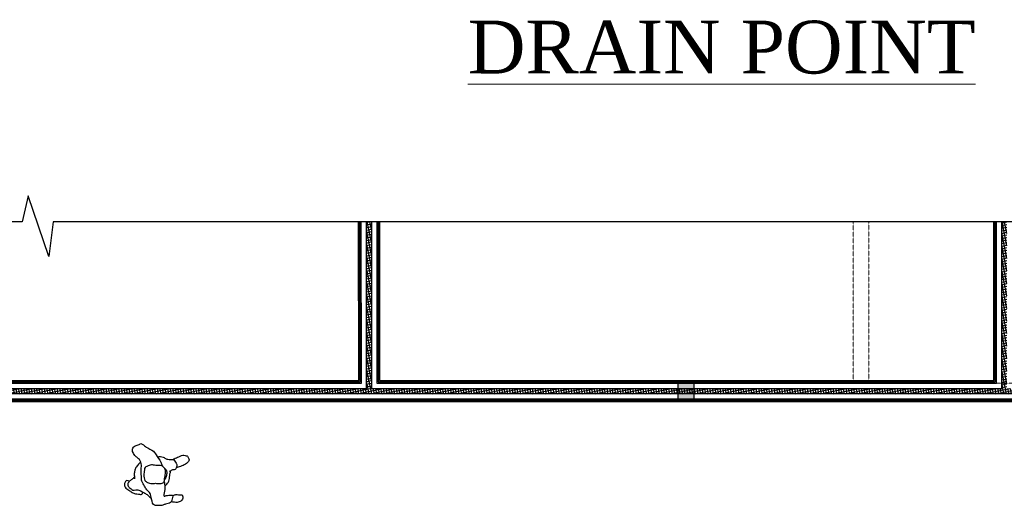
# Model space of a CAD drawing. Header units: inches. Extents: x 1703 to 137267, y -37098 to 14102.
# Tile 82 of 139: x 87256 to 96571, y -27600 to -22995. Entities that reach past the tile are written whole.
import ezdxf

# ---------------------------------------------------------------- set-up
doc = ezdxf.new("R2010")
doc.units = ezdxf.units.IN
doc.header["$MEASUREMENT"] = 0
doc.linetypes.add('LEVEL-F-OVERALL LAYOUT$0$Hidden 2mm', pattern=[3, 2, -1])
for name, color, linetype in [('AG-PEOPLE', 8, 'Continuous'), ('LEVEL-F-OVERALL LAYOUT$0$NEW PILASTERS', 251, 'Continuous'), ('LEVEL-F-OVERALL LAYOUT$0$S-Section-Steel', 251, 'Continuous')]:
    doc.layers.add(name, color=color, linetype=linetype)
for name, color, linetype, lineweight in [('L1', 171, 'Continuous', 13), ('LEVEL-F-OVERALL LAYOUT$0$A-DETL', 251, 'Continuous', 15), ('LEVEL-F-OVERALL LAYOUT$0$A-WALL-FULL-EXTR', 251, 'Continuous', 35)]:
    doc.layers.add(name, color=color, linetype=linetype, lineweight=lineweight)
doc.styles.add('style12', font='BOOKOSI.TTF')
pattern_1 = [(11.6, (-816114.565, 593533.006), (-4.788168, 23.32613563), []), (101.6, (-816114.565, 593533.006), (-23.32613563, -4.788168), [])]

# ---------------------------------------------------------------- blocks, each defined once
blk = doc.blocks.new('LEVEL-F-OVERALL LAYOUT$0$SHS150x5')
at = {"layer": 'LEVEL-F-OVERALL LAYOUT$0$S-Section-Steel'}
h = blk.add_hatch(color=256, dxfattribs=at)
h.dxf.hatch_style = 1
h.paths.add_polyline_path([(322740.3, -171646.3), (322890.3, -171646.3), (322890.3, -171796.3), (322740.3, -171796.3)])
blk.add_lwpolyline([(322740.3, -171646.3), (322890.3, -171646.3), (322890.3, -171796.3), (322740.3, -171796.3)], close=True, dxfattribs=at)
blk = doc.blocks.new('LEVEL-F-OVERALL LAYOUT$0$150x150')
blk.add_blockref('LEVEL-F-OVERALL LAYOUT$0$SHS150x5', (-322815.3, 171721.3))
blk = doc.blocks.new('2')
at = {"layer": 'AG-PEOPLE'}
for points, knots in [([(71.1, 238.2), (66.5, 244.7), (61.9, 261.3), (70.8, 279.3), (100.9, 285.7), (130.4, 281.7), (154.7, 241), (175.3, 212.7), (188.9, 179), (188.7, 149.9), (197.7, 115.2), (178, 109.6), (170.6, 108.4)], [0, 0, 0, 0, 0.266937, 0.494614, 0.786927, 1.075372, 1.440864, 1.773107, 2.093708, 2.397184, 2.697126, 2.957017, 2.957017, 2.957017, 2.957017]), ([(64.7, -91.3), (74.7, -92.8), (109.6, -98.2), (135.2, -103.3), (200, -84.5), (206, -100.4), (196.7, -111.8), (196.3, -138.8), (193.1, -148.7), (192.3, -155.5), (191.6, -163), (191.7, -183.3), (217.8, -170.4), (272.4, -165.9), (275.2, -106.8), (294.4, -84.8), (294.2, -37.9), (297, 15.5), (215, 27.3), (172.2, 41.6), (149.3, 73), (112.4, 94.5), (68.9, 125.2), (18.6, 124.9), (-45.5, 132.3), (-96.8, 121.3), (-147.9, 153.5), (-157, 174.2), (-183.3, 198.9), (-220.4, 222), (-267.9, 205.1), (-270, 160), (-296, 137.2), (-273.7, 110.8), (-255.7, 87.2), (-220.5, 9.9), (-185.8, -7.5), (-122.3, -54.7), (-94.4, -64.7), (-80.9, -67.8)], [10.665188, 10.665188, 10.665188, 10.665188, 10.802703, 11.191566, 11.606399, 11.776006, 11.978618, 12.256061, 12.488742, 12.488742, 12.488742, 12.740089, 12.991435, 13.376284, 13.761651, 14.053707, 14.422812, 14.786772, 15.253081, 15.625931, 15.952633, 16.310613, 16.702485, 17.08851, 17.525314, 17.92351, 18.32656, 18.584386, 18.906127, 19.263294, 19.614228, 19.966393, 20.257206, 20.539732, 20.855645, 21.34378, 21.697005, 22.189249, 22.479505, 22.479505, 22.479505, 22.479505]), ([(-114.4, 134.9), (-105.4, 144.4), (-86.1, 161.6), (-52.7, 184.5), (-32.5, 190.1), (-10.2, 193.3), (11.9, 193.6), (35.8, 191), (47.6, 188.9)], [0, 0, 0, 0, 0.342862, 0.691255, 0.97865, 0.97865, 1.29305, 1.621115, 1.621115, 1.621115, 1.621115]), ([(28.3, 191.6), (35.1, 196.9), (47.8, 208.3), (60.6, 224.9), (66, 233.8)], [0, 0, 0, 0, 0.2766294, 0.5824363, 0.5824363, 0.5824363, 0.5824363]), ([(66, 233.8), (68.9, 236.3), (79.6, 245.5), (98.8, 259), (131.2, 240.2), (139.7, 220.8), (158.1, 205.8), (148.9, 176.2), (150.5, 156), (152.5, 136), (167.9, 116.7), (182.2, 81.2), (204.2, 56.2), (219.7, 36.1), (227.8, 26.5)], [1.870954, 1.870954, 1.870954, 1.870954, 1.977834, 2.265109, 2.576272, 2.829929, 3.077572, 3.367744, 3.617763, 3.854225, 4.123357, 4.459797, 4.777972, 5.114063, 5.114063, 5.114063, 5.114063]), ([(-73.6, 77.2), (-81.6, 59.3), (-92.5, 41.9), (-83.6, -6.1), (-85, -53.7), (-79, -78.1), (-47.7, -103.9), (2.4, -101.4), (45.1, -92.3), (79.6, -92.4), (89.8, -49.2), (81.5, -9.9), (91.8, 24.8), (77.2, 67.8), (64.8, 95.1), (4.9, 108), (-10.5, 97.4), (-63.6, 100.8), (-71.3, 82.3), (-73.6, 77.2)], [0, 0, 0, 0, 0.568517, 0.945458, 1.326204, 1.591529, 1.920082, 2.304807, 2.673077, 2.967234, 3.302401, 3.651861, 3.976816, 4.336056, 4.633447, 5.034051, 5.29517, 5.655955, 5.819131, 5.819131, 5.819131, 5.819131]), ([(-165.1, -23.4), (-170.5, -40.6), (-172, -79.3), (-144.9, -102.3), (-145.3, -122.2), (-141.9, -149.5), (-146.2, -176.9), (-128.4, -188.6), (-109.7, -203.8), (-81.4, -210.4), (-42.3, -195.3), (-49.8, -159.5), (-32.4, -150), (-28.8, -137.6)], [0, 0, 0, 0, 0.403004, 0.710775, 0.943455, 1.233246, 1.509456, 1.746225, 2.01355, 2.30291, 2.6384, 2.968208, 3.201621, 3.201621, 3.201621, 3.201621]), ([(-142.3, -175.4), (-147.3, -180.2), (-158.4, -189.1), (-175.4, -239.2), (-189.3, -259.1), (-182, -304.1), (-173.4, -311.2), (-142.4, -328.4), (-111.7, -305.6), (-89.2, -269.5), (-72.7, -221.2), (-68.8, -209.4), (-66.9, -203.7)], [0, 0, 0, 0, 0.2512, 0.637992, 0.922629, 1.270622, 1.456964, 1.757803, 2.075219, 2.442057, 2.827812, 3.06136, 3.06136, 3.06136, 3.06136]), ([(-56.6, -94), (-54.3, -99.5), (-47.2, -111.8), (-19.6, -113.6), (20.7, -112.6), (40.1, -100.2), (48.7, -93.3)], [0, 0, 0, 0, 0.23178, 0.509813, 0.857001, 1.17269, 1.17269, 1.17269, 1.17269]), ([(109.2, -98.2), (99.2, -110.3), (73.3, -129.6), (52.1, -140.2), (4.3, -141.8), (-18, -146.1), (-22.6, -147.4)], [-4.319044, -4.319044, -4.319044, -4.319044, -3.943491, -3.675772, -3.309852, -3.201621, -3.201621, -3.201621, -3.201621]), ([(197.4, -177.5), (192.4, -185.1), (184.3, -202.2), (189.9, -229.2), (187.5, -246), (186.5, -264.9), (207.3, -273.4), (231.3, -268.9), (249.5, -254.8), (253.8, -234.6), (262.3, -217.4), (261.4, -191.3), (258.1, -171.6), (255.2, -161.8)], [0, 0, 0, 0, 0.286296, 0.567588, 0.795847, 1.015821, 1.25418, 1.524393, 1.778717, 2.021391, 2.258013, 2.533748, 2.836342, 2.836342, 2.836342, 2.836342])]:
    blk.add_open_spline(points, degree=3, knots=knots, dxfattribs=at)
blk.add_open_spline([(-22.6, -147.4), (-26.4, -148.1), (-30.3, -148.6), (-34.2, -148.9)], degree=3, dxfattribs=at)

msp = doc.modelspace()

# ---------------------------------------------------------------- hatches: boundary and pattern name
at = {"layer": 'LEVEL-F-OVERALL LAYOUT$0$A-WALL-FULL-EXTR', "lineweight": -2}
h = msp.add_hatch(dxfattribs=at)
h.set_pattern_fill('ANSI37', color=2, scale=7.5, angle=326.6)
h.set_pattern_definition(pattern_1)
edge = h.paths.add_edge_path()
edge.add_line((93484.1, -26535.6), (82180.8, -26535.6))
edge.add_line((82180.8, -26535.6), (82107, -26485.4))
edge.add_line((82107, -26485.4), (84533.9, -26482.6))
edge.add_line((84533.9, -26482.6), (84532.2, -24908.3))
edge.add_line((84532.2, -24908.3), (84582.8, -24908.3))
edge.add_line((84582.8, -24908.3), (84583.9, -26485.5))
edge.add_line((84583.9, -26485.5), (90538.4, -26485.5))
edge.add_line((90538.4, -26485.5), (90536, -24908.3))
edge.add_line((90536, -24908.3), (90583.5, -24908.3))
edge.add_line((90583.5, -24908.3), (90585.7, -26485.5))
edge.add_line((90585.7, -26485.5), (93483.9, -26485.5))
edge.add_line((93483.9, -26485.5), (93483.9, -26535.6))
h = msp.add_hatch(dxfattribs=at)
h.set_pattern_fill('ANSI37', color=2, scale=7.5, angle=326.6)
h.set_pattern_definition(pattern_1)
h.paths.add_polyline_path([(93484, -26485.5), (93484, -26535.5), (102611.5, -26535.5), (102610, -26485.5), (102245.9, -26485.5), (102246.7, -24908.3), (102243.3, -24908.3), (102193.4, -24908.3), (102193.4, -26485.5), (96595.6, -26484.1), (96595.7, -24908.3), (96545.7, -24908.3), (96545.7, -26485.5)])

# ---------------------------------------------------------------- linework, layer by layer
at = {"color": 6, "linetype": 'Continuous', "ltscale": 0.25}
msp.add_lwpolyline([(102610.8, -24908.3), (87571.9, -24907), (87532.9, -25235.1), (87335.6, -24662.5), (87279.6, -24908.3), (81286.3, -24908.3)], dxfattribs=at)
at = {"layer": 'LEVEL-F-OVERALL LAYOUT$0$A-DETL', "linetype": 'LEVEL-F-OVERALL LAYOUT$0$Hidden 2mm', "lineweight": 15}
for p, q in [((95139.8, -24908.3), (95139.8, -26435.5)), ((95289.8, -26434.1), (95289.8, -24908.3)), ((95139.8, -26435.5), (93483.9, -26435.5))]:
    msp.add_line(p, q, dxfattribs=at)
msp.add_lwpolyline([(98389.7, -26435.5), (96713.1, -26434.1), (95289.8, -26434.1)], dxfattribs=at)
at = {"layer": 'LEVEL-F-OVERALL LAYOUT$0$A-WALL-FULL-EXTR', "color": 2, "lineweight": -2}
for points in [[(84582.8, -24908.3), (84583.9, -26485.5), (90538.4, -26485.5), (90536.2, -24908.3)], [(84632.8, -24908.3), (84633.9, -26435.5), (90488.4, -26435.5), (90486.6, -24908.3)], [(84645.3, -24908.3), (84646.4, -26423), (90475.9, -26423), (90474.1, -24908.3)], [(84657.8, -24908.3), (84658.9, -26410.5), (90463.4, -26410.5), (90461.6, -24908.3)], [(90583.5, -24908.3), (90585.7, -26485.5), (93483.9, -26485.5)], [(90633.9, -24908.3), (90635.7, -26435.5), (93483.9, -26435.5)], [(90646.4, -24908.3), (90648.2, -26423), (93483.9, -26423)], [(90658.9, -24908.3), (90660.7, -26410.5), (93483.9, -26410.5)], [(93483.9, -26435.5), (96495.7, -26435.5), (96495.7, -24908.3)], [(93483.9, -26423), (96483.2, -26423), (96483.2, -24908.3)], [(93483.9, -26410.5), (96470.7, -26410.5), (96470.7, -24908.3)], [(93484, -26485.5), (96545.7, -26485.5), (96545.7, -24908.3)], [(93484.1, -26535.6), (82180.8, -26535.6)], [(102610.8, -26535.5), (93484, -26535.5)], [(93484.1, -26585.6), (82256.6, -26585.6)], [(93484.1, -26598.1), (82273.8, -26598.1)], [(93484.1, -26610.6), (82300.9, -26610.6)], [(102610.8, -26585.5), (93484.1, -26585.5)], [(102610.8, -26598), (93484.1, -26598)], [(102610.8, -26610.5), (93484.1, -26610.5)]]:
    msp.add_lwpolyline(points, dxfattribs=at)

# ---------------------------------------------------------------- block references
at = {"layer": 'AG-PEOPLE', "color": 4, "xscale": -1, "rotation": 88.83384112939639}
msp.add_blockref('2', (88533.5, -27297.7), dxfattribs=at)
at = {"layer": 'LEVEL-F-OVERALL LAYOUT$0$NEW PILASTERS', "rotation": 0.04019583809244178}
msp.add_blockref('LEVEL-F-OVERALL LAYOUT$0$150x150', (93559, -26510.5), dxfattribs=at)

# ---------------------------------------------------------------- texts
at = {"layer": 'L1', "color": 0, "insert": (93897.7, -23004), "char_height": 500, "width": 15154.394, "attachment_point": 2, "style": 'style12'}
msp.add_mtext('{\\LDRAIN POINT}', dxfattribs=at)

doc.saveas('drawing.dxf')
